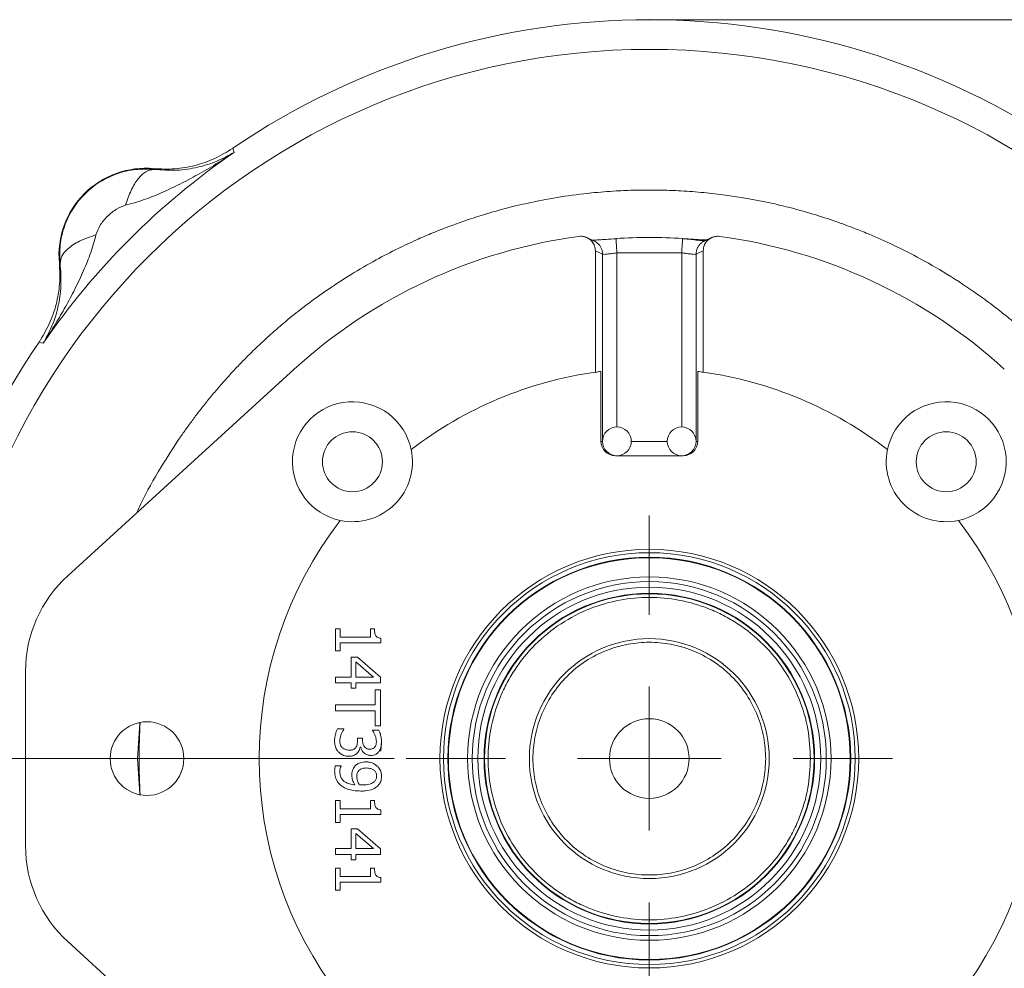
# Model space of a CAD drawing. Header units: inches. Extents: x 0.3 to 33.9, y 0.2 to 21.7.
# Tile 8 of 26: x 4 to 8.1, y 9.6 to 13.5. Entities that reach past the tile are written whole.
import ezdxf

# ---------------------------------------------------------------- set-up
doc = ezdxf.new("R2010")
doc.units = ezdxf.units.IN
doc.header["$MEASUREMENT"] = 0
doc.header["$PDSIZE"] = -1
doc.layers.add('SLD-0', color=7, linetype='Continuous', lineweight=15)
doc.styles.add('SLDTEXTSTYLE0', font='TXT', dxfattribs={"width": 0.75})
doc.dimstyles.new('SLDDIMSTYLE0', dxfattribs={"dimtxt": 0.25, "dimasz": 0.13, "dimexe": 0, "dimexo": 0.0625, "dimgap": 0.0625, "dimtad": 0, "dimtih": 1, "dimtoh": 1, "dimdec": 4, "dimrnd": 1e-09, "dimzin": 12, "dimdsep": 46, "dimtxsty": 'SLDTEXTSTYLE0', "dimsah": 1, "dimcen": 0.09, "dimadec": 0, "dimazin": 3, "dimtfac": 1, "dimtdec": 4, "dimtofl": 0, "dimtmove": 0, "dimatfit": 3, "dimfxl": 1, "dimfrac": 2, "dimtolj": 1, "dimtzin": 12, "dimarcsym": 0})
doc.dimstyles.new('SLDDIMSTYLE1', dxfattribs={"dimtxt": 0.25, "dimasz": 0.13, "dimexe": 0, "dimexo": 0.0625, "dimgap": 0.0625, "dimtad": 0, "dimtih": 1, "dimtoh": 1, "dimdec": 4, "dimrnd": 1e-09, "dimzin": 4, "dimdsep": 46, "dimtxsty": 'SLDTEXTSTYLE0', "dimsah": 1, "dimcen": 0.09, "dimadec": 0, "dimazin": 1, "dimtfac": 1, "dimtdec": 4, "dimtofl": 0, "dimtmove": 0, "dimatfit": 3, "dimfxl": 1, "dimfrac": 2, "dimtolj": 1, "dimtzin": 12, "dimarcsym": 0})

# ---------------------------------------------------------------- blocks, each defined once
blk = doc.blocks.new('*D10')
at = {"layer": 'SLD-0'}
for p, q in [((6.6938, 13.5153), (15.798, 13.5153)), ((15.673, 13.5153), (15.673, 9.6539)), ((15.1939, 9.2798), (15.1432, 9.2798)), ((15.1432, 9.2798), (15.1432, 8.883)), ((16.1521, 9.2798), (16.2029, 9.2798)), ((16.2029, 9.2798), (16.2029, 8.883)), ((15.1432, 8.883), (15.1939, 8.883)), ((16.2029, 8.883), (16.1521, 8.883)), ((15.673, 4.9707), (15.673, 8.8322)), ((7.9438, 4.9707), (15.798, 4.9707))]:
    blk.add_line(p, q, dxfattribs=at)
for points in [[(15.673, 13.5153), (15.653, 13.3853), (15.693, 13.3853)], [(15.673, 4.9707), (15.693, 5.1007), (15.653, 5.1007)]]:
    blk.add_solid(points, dxfattribs=at)
at = {"layer": 'SLD-0', "char_height": 0.25, "attachment_point": 1, "style": 'SLDTEXTSTYLE0'}
for s, insert in [('8.54', (15.2482, 9.6529, 0.0039)), ('217.0', (15.2574, 9.2052, 0.0039))]:
    blk.add_mtext(s, dxfattribs=dict(at, insert=insert))
blk = doc.blocks.new('*D11')
at = {"layer": 'SLD-0'}
for p, q in [((6.6938, 13.5153), (13.9083, 13.5153)), ((13.7833, 13.5153), (13.7833, 10.2739)), ((13.3042, 9.8998), (13.2534, 9.8998)), ((13.2534, 9.8998), (13.2534, 9.503)), ((14.2624, 9.8998), (14.3132, 9.8998)), ((14.3132, 9.8998), (14.3132, 9.503)), ((13.2534, 9.503), (13.3042, 9.503)), ((14.3132, 9.503), (14.2624, 9.503)), ((13.7833, 6.2107), (13.7833, 9.4522)), ((11.003, 6.2107), (13.9083, 6.2107))]:
    blk.add_line(p, q, dxfattribs=at)
for points in [[(13.7833, 13.5153), (13.7633, 13.3853), (13.8033, 13.3853)], [(13.7833, 6.2107), (13.8033, 6.3407), (13.7633, 6.3407)]]:
    blk.add_solid(points, dxfattribs=at)
at = {"layer": 'SLD-0', "char_height": 0.25, "attachment_point": 1, "style": 'SLDTEXTSTYLE0'}
for s, insert in [('7.30', (13.3584, 10.2729, 0.0039)), ('185.5', (13.3677, 9.8252, 0.0039))]:
    blk.add_mtext(s, dxfattribs=dict(at, insert=insert))
blk = doc.blocks.new('*D12')
at = {"layer": 'SLD-0'}
for p, q in [((3.5638, 10.3853), (3.5638, 2.0898)), ((7.8938, 6.3962), (7.8938, 2.0898)), ((5.2497, 2.2516), (5.1989, 2.2516)), ((5.1989, 2.2516), (5.1989, 1.8547)), ((6.2079, 2.2516), (6.2587, 2.2516)), ((6.2587, 2.2516), (6.2587, 1.8547)), ((3.5638, 2.2148), (5.1101, 2.2148)), ((7.8938, 2.2148), (6.3474, 2.2148)), ((5.1989, 1.8547), (5.2497, 1.8547)), ((6.2587, 1.8547), (6.2079, 1.8547))]:
    blk.add_line(p, q, dxfattribs=at)
for points in [[(3.5638, 2.2148), (3.6938, 2.1948), (3.6938, 2.2348)], [(7.8938, 2.2148), (7.7638, 2.2348), (7.7638, 2.1948)]]:
    blk.add_solid(points, dxfattribs=at)
at = {"layer": 'SLD-0', "char_height": 0.25, "attachment_point": 1, "style": 'SLDTEXTSTYLE0'}
for s, insert in [('4.33', (5.3039, 2.6247, 0.0039)), ('110.0', (5.3131, 2.177, 0.0039))]:
    blk.add_mtext(s, dxfattribs=dict(at, insert=insert))
blk = doc.blocks.new('*D17')
at = {"layer": 'SLD-0'}
for p, q in [((5.58, 10.4353), (2.1002, 10.4353)), ((2.2252, 10.4353), (2.2252, 8.7339)), ((1.7461, 8.3598), (1.6953, 8.3598)), ((1.6953, 8.3598), (1.6953, 7.963)), ((2.7043, 8.3598), (2.7551, 8.3598)), ((2.7551, 8.3598), (2.7551, 7.963)), ((1.6953, 7.963), (1.7461, 7.963)), ((2.7551, 7.963), (2.7043, 7.963)), ((2.2252, 6.2107), (2.2252, 7.9122)), ((4.7846, 6.2107), (2.1002, 6.2107))]:
    blk.add_line(p, q, dxfattribs=at)
for points in [[(2.2252, 10.4353), (2.2052, 10.3053), (2.2452, 10.3053)], [(2.2252, 6.2107), (2.2452, 6.3407), (2.2052, 6.3407)]]:
    blk.add_solid(points, dxfattribs=at)
at = {"layer": 'SLD-0', "char_height": 0.25, "attachment_point": 1, "style": 'SLDTEXTSTYLE0'}
for s, insert in [('4.22', (1.8004, 8.7329, -0.972)), ('107.3', (1.8096, 8.2852, -0.972))]:
    blk.add_mtext(s, dxfattribs=dict(at, insert=insert))
blk = doc.blocks.new('SW_CENTERMARKSYMBOL_0')
at = {"layer": 'SLD-0', "color": 0}
for p, q in [((0, 0.6), (0, 1.01375)), ((0, 0), (0, 0.3)), ((-0.6, 0), (-1.01375, 0)), ((0, 0), (-0.3, 0)), ((0, 0), (0, -0.3)), ((0, 0), (0.3, 0)), ((0.6, 0), (1.01375, 0)), ((0, -0.6), (0, -1.01375))]:
    blk.add_line(p, q, dxfattribs=at)

msp = doc.modelspace()

# ---------------------------------------------------------------- linework, layer by layer
at = {"color": 7, "linetype": 'Continuous', "lineweight": 15}
for p, q in [((4.9074, 12.97922), (4.91007, 12.97047)), ((4.91007, 12.97047), (4.91265, 12.96202)), ((4.5785, 12.89447), (4.57867, 12.89129)), ((6.50492, 12.60317), (6.50496, 12.60257)), ((6.41878, 12.55246), (6.44898, 12.53808)), ((6.41878, 12.04593), (6.41878, 12.55246)), ((6.50875, 12.54337), (6.77879, 12.54337)), ((6.83856, 12.53808), (6.86877, 12.55246)), ((6.86877, 12.55246), (6.86877, 12.04593)), ((4.1878, 12.50042), (4.18462, 12.5006)), ((4.10862, 12.16902), (4.09988, 12.1717)), ((4.11707, 12.16645), (4.10862, 12.16902)), ((5.16401, 12.05865), (4.21975, 11.19789)), ((6.44196, 12.049), (6.44196, 11.75764)), ((6.84558, 11.75764), (6.84558, 12.049)), ((6.78535, 11.69764), (6.50219, 11.69764)), ((5.33579, 10.97609), (5.35498, 10.97609)), ((5.33579, 10.88437), (5.33579, 10.97609)), ((5.35498, 10.97609), (5.35498, 10.94196)), ((5.48098, 10.94196), (5.48098, 10.97609)), ((5.48098, 10.97609), (5.49819, 10.97609)), ((5.35498, 10.94196), (5.48098, 10.94196)), ((5.35498, 10.91774), (5.35498, 10.88437)), ((5.5244, 10.91774), (5.35498, 10.91774)), ((5.5244, 10.93724), (5.5244, 10.91774)), ((5.35498, 10.88437), (5.33579, 10.88437)), ((5.40038, 10.77544), (5.40038, 10.85847)), ((5.40038, 10.85847), (5.42689, 10.85847)), ((5.42064, 10.77544), (5.42064, 10.83867)), ((5.42064, 10.83867), (5.49408, 10.77544)), ((5.42689, 10.85847), (5.52379, 10.77438)), ((4.04342, 10.79856), (4.04342, 10.07209)), ((5.33579, 10.77544), (5.40038, 10.77544)), ((5.33579, 10.75122), (5.33579, 10.77544)), ((5.49408, 10.77544), (5.42064, 10.77544)), ((5.52379, 10.77438), (5.52379, 10.75122)), ((5.40038, 10.75122), (5.33579, 10.75122)), ((5.40038, 10.72882), (5.40038, 10.75122)), ((5.42064, 10.72882), (5.40038, 10.72882)), ((5.42064, 10.75122), (5.42064, 10.72882)), ((5.52379, 10.75122), (5.42064, 10.75122)), ((5.50154, 10.72258), (5.52379, 10.72258)), ((5.50154, 10.6595), (5.50154, 10.72258)), ((5.52379, 10.72258), (5.52379, 10.57145)), ((5.33579, 10.6595), (5.50154, 10.6595)), ((5.33579, 10.63452), (5.33579, 10.6595)), ((5.50154, 10.63452), (5.33579, 10.63452)), ((5.50154, 10.57145), (5.50154, 10.63452)), ((5.3434, 10.55926), (5.37006, 10.55926)), ((5.37006, 10.55926), (5.37006, 10.55743)), ((5.48951, 10.55408), (5.51617, 10.55408)), ((5.48951, 10.55255), (5.48951, 10.55408)), ((5.52379, 10.57145), (5.50154, 10.57145)), ((5.42735, 10.52087), (5.44822, 10.52087)), ((5.42735, 10.5102), (5.42735, 10.52087)), ((5.44822, 10.52087), (5.44822, 10.51249)), ((5.4403, 10.48339), (5.43847, 10.48339)), ((5.33472, 10.40554), (5.35894, 10.40554)), ((5.35894, 10.40554), (5.35894, 10.40432)), ((5.33579, 10.2608), (5.35498, 10.2608)), ((5.33579, 10.16909), (5.33579, 10.2608)), ((5.35498, 10.2608), (5.35498, 10.22668)), ((5.48098, 10.22668), (5.48098, 10.2608)), ((5.48098, 10.2608), (5.49819, 10.2608)), ((5.35498, 10.22668), (5.48098, 10.22668)), ((5.5244, 10.22196), (5.5244, 10.20245)), ((5.35498, 10.20245), (5.35498, 10.16909)), ((5.5244, 10.20245), (5.35498, 10.20245)), ((5.35498, 10.16909), (5.33579, 10.16909)), ((5.40038, 10.06016), (5.40038, 10.14319)), ((5.40038, 10.14319), (5.42689, 10.14319)), ((5.42689, 10.14319), (5.52379, 10.05909)), ((5.42064, 10.12338), (5.49408, 10.06016)), ((5.42064, 10.06016), (5.42064, 10.12338)), ((5.33579, 10.06016), (5.40038, 10.06016)), ((5.33579, 10.03594), (5.33579, 10.06016)), ((5.49408, 10.06016), (5.42064, 10.06016)), ((5.52379, 10.05909), (5.52379, 10.03594)), ((5.40038, 10.03594), (5.33579, 10.03594)), ((5.40038, 10.01354), (5.40038, 10.03594)), ((5.42064, 10.03594), (5.42064, 10.01354)), ((5.52379, 10.03594), (5.42064, 10.03594)), ((5.33579, 9.97865), (5.35498, 9.97865)), ((5.33579, 9.88694), (5.33579, 9.97865)), ((5.35498, 9.97865), (5.35498, 9.94453)), ((5.42064, 10.01354), (5.40038, 10.01354)), ((5.48098, 9.97865), (5.49819, 9.97865)), ((5.48098, 9.94453), (5.48098, 9.97865)), ((5.35498, 9.94453), (5.48098, 9.94453)), ((5.5244, 9.9398), (5.5244, 9.9203)), ((5.35498, 9.9203), (5.35498, 9.88694)), ((5.5244, 9.9203), (5.35498, 9.9203)), ((5.35498, 9.88694), (5.33579, 9.88694)), ((5.16401, 8.812), (4.21975, 9.67275))]:
    msp.add_line(p, q, dxfattribs=at)
at = {"color": 8, "linetype": 'Continuous', "lineweight": 15}
for p, q in [((6.44898, 11.76287), (6.44898, 12.53808)), ((6.50875, 12.54337), (6.50875, 11.81764)), ((6.77879, 12.54337), (6.77879, 11.81764)), ((6.83856, 12.53808), (6.83856, 11.76287)), ((6.44196, 11.75764), (6.44875, 11.75764)), ((6.56875, 11.75764), (6.71879, 11.75764)), ((6.83879, 11.75764), (6.84558, 11.75764)), ((4.51004, 10.43532), (4.51972, 10.58304)), ((5.52725, 10.51001), (5.52457, 10.46609)), ((4.5197, 10.28793), (4.51004, 10.43532)), ((5.52677, 10.36846), (5.52733, 10.3593))]:
    msp.add_line(p, q, dxfattribs=at)
at = {"color": 7, "linetype": 'Continuous', "lineweight": 15}
for centre, radius in [((6.64377, 10.43532), 2.95632), ((5.40634, 11.67276), 0.125), ((7.88121, 11.67276), 0.125), ((6.64377, 10.43532), 0.87267), ((6.64377, 10.43532), 0.85831), ((6.64377, 10.43532), 0.83951), ((6.64377, 10.43532), 0.83751), ((6.64377, 10.43532), 0.75741), ((6.64377, 10.43532), 0.73777), ((6.64377, 10.43532), 0.71479), ((6.64377, 10.43532), 0.68898), ((6.64377, 10.43532), 0.687), ((6.64377, 10.43532), 0.5), ((6.64377, 10.43532), 0.166), ((4.54977, 10.43532), 0.1535)]:
    msp.add_circle(centre, radius, dxfattribs=at)
for centre, radius, start, end in [((6.64377, 10.43532), 3.08, 55.68388, 124.31612), ((6.64377, 10.43532), 3.06284, 124.41629, 145.58371), ((4.54437, 12.53472), 0.36137, 84.58105, 185.41895), ((6.64377, 10.43532), 2.19656, 97.67887, 132.35106), ((6.64377, 10.43532), 2.17237, 86.33617, 93.66559), ((6.64377, 10.43532), 2.19656, 47.64894, 82.32113), ((6.64377, 10.43532), 3.08, 145.68388, 214.31612), ((6.64377, 10.43532), 1.62625, 97.95251, 127.61727), ((6.64377, 10.43532), 1.62625, 97.12855, 97.95251), ((6.64377, 10.43532), 1.62625, 82.04749, 82.87145), ((6.64377, 10.43532), 1.62625, 52.38273, 82.04749), ((5.40634, 11.67276), 0.25, 11.70658, 258.29342), ((7.88121, 11.67276), 0.25, 281.70658, 168.29342), ((6.50875, 11.75764), 0.06, 90, 270), ((6.50875, 11.75764), 0.06, 270, 90), ((6.77879, 11.75764), 0.06, 90, 270), ((6.77879, 11.75764), 0.06, 270, 90), ((5.40634, 11.67276), 0.25, 258.29342, 11.70658), ((7.88121, 11.67276), 0.25, 168.29342, 281.70658), ((6.64377, 10.43532), 1.62625, 142.38273, 217.61727), ((6.64377, 10.43532), 1.62625, 322.38273, 37.61727), ((4.58377, 10.79856), 0.54035, 132.35106, 180), ((6.64377, 10.43532), 2.12717, 175.93039, 184.06961), ((4.58377, 10.07209), 0.54035, 180, 227.64894)]:
    msp.add_arc(centre, radius, start, end, dxfattribs=at)
for centre, start_param, end_param in [((6.50219, 11.75764), 3.1415927, 4.712389), ((6.78535, 11.75764), 4.712389, 6.2831853)]:
    msp.add_ellipse(centre, major_axis=(0.06023, 0), ratio=0.9961947, start_param=start_param, end_param=end_param, dxfattribs=at)
for points, knots in [([(4.9074, 12.97922), (4.88272, 12.96413), (4.83337, 12.93395), (4.75091, 12.90593), (4.66518, 12.89062), (4.60739, 12.89319), (4.5785, 12.89447)], [0, 0, 0, 0, 0.2500123, 0.5000087, 0.7500009, 1, 1, 1, 1]), ([(4.91265, 12.96202), (4.88768, 12.94582), (4.83781, 12.91346), (4.76261, 12.8695), (4.68674, 12.82891), (4.61138, 12.79352), (4.53619, 12.76311), (4.48529, 12.74884), (4.46071, 12.74195)], [0, 0, 0, 0, 0.1785468, 0.3565957, 0.5214526, 0.692119, 0.8513649, 1, 1, 1, 1]), ([(4.57867, 12.89129), (4.61101, 12.88913), (4.67705, 12.88472), (4.76265, 12.89879), (4.84244, 12.92312), (4.88917, 12.94902), (4.91265, 12.96202)], [0, 0, 0, 0, 0.2382258, 0.4864844, 0.7420433, 1, 1, 1, 1]), ([(4.1878, 12.50042), (4.18681, 12.52608), (4.1848, 12.57777), (4.20333, 12.65482), (4.23774, 12.72724), (4.28838, 12.7908), (4.35194, 12.8414), (4.42431, 12.87578), (4.50134, 12.89429), (4.55301, 12.89229), (4.57867, 12.89129)], [0, 0, 0, 0, 0.1223543, 0.2463949, 0.3722769, 0.5001396, 0.6278589, 0.7536475, 0.8776449, 1, 1, 1, 1]), ([(4.46071, 12.74195), (4.46791, 12.76341), (4.48229, 12.80632), (4.51215, 12.85409), (4.54521, 12.88596), (4.56752, 12.88951), (4.57867, 12.89129)], [0, 0, 0, 0, 0.2500129, 0.5000029, 0.7500022, 1, 1, 1, 1]), ([(4.46071, 12.74195), (4.44796, 12.73722), (4.41992, 12.72681), (4.38326, 12.69585), (4.3523, 12.65919), (4.34188, 12.63113), (4.33715, 12.61838)], [0, 0, 0, 0, 0.2272255, 0.4998324, 0.7727319, 1, 1, 1, 1]), ([(4.33715, 12.61838), (4.33026, 12.59381), (4.31599, 12.5429), (4.28557, 12.46772), (4.25018, 12.39236), (4.21078, 12.31869), (4.16693, 12.2434), (4.13461, 12.19351), (4.11707, 12.16645)], [0, 0, 0, 0, 0.148634, 0.307878, 0.4785475, 0.6434013, 0.8065591, 1, 1, 1, 1]), ([(4.33715, 12.61838), (4.31323, 12.61022), (4.26539, 12.59391), (4.21872, 12.56177), (4.19185, 12.52981), (4.18915, 12.51022), (4.1878, 12.50042)], [0, 0, 0, 0, 0.27979745, 0.55958175, 0.77979328, 1, 1, 1, 1]), ([(6.41878, 12.55246), (6.41861, 12.55579), (6.41826, 12.56257), (6.41555, 12.57238), (6.41138, 12.58171), (6.40573, 12.59023), (6.39858, 12.59783), (6.3903, 12.60388), (6.38123, 12.60842), (6.37156, 12.61144), (6.36109, 12.61303), (6.35391, 12.61247), (6.35027, 12.61218)], [0, 0, 0, 0, 0.09741, 0.1977693, 0.2951244, 0.3951318, 0.4950944, 0.5983358, 0.693045, 0.7901998, 0.8934293, 1, 1, 1, 1]), ([(6.41412, 12.59258), (6.40959, 12.59475), (6.39917, 12.59976), (6.38876, 12.60466), (6.38287, 12.60744)], [0, 0, 0, 0, 0.4341807, 1, 1, 1, 1]), ([(6.50497, 12.60243), (6.49059, 12.60147), (6.46493, 12.59976), (6.43686, 12.59788), (6.41937, 12.59674), (6.41262, 12.59619), (6.40915, 12.59577), (6.40934, 12.59539), (6.40939, 12.59531)], [0, 0, 0, 0, 0.3183846, 0.5682945, 0.7511203, 0.8754843, 0.9717032, 1, 1, 1, 1]), ([(6.8728, 12.59261), (6.87189, 12.5928), (6.87015, 12.59318), (6.85171, 12.59549), (6.82821, 12.59831), (6.80309, 12.60094), (6.78875, 12.60198), (6.78258, 12.60243)], [0, 0, 0, 0, 0.2226442, 0.4274013, 0.7022938, 0.8717707, 1, 1, 1, 1]), ([(6.78262, 12.60317), (6.79773, 12.60219), (6.82785, 12.60025), (6.86392, 12.59784), (6.87774, 12.59736), (6.88302, 12.59718)], [0, 0, 0, 0, 0.3834856, 0.7643187, 1, 1, 1, 1]), ([(6.93728, 12.61218), (6.93393, 12.61246), (6.92712, 12.61303), (6.91863, 12.61187), (6.91201, 12.6102), (6.90725, 12.60857), (6.90252, 12.60652), (6.89795, 12.60406), (6.89359, 12.6012), (6.88955, 12.59801), (6.88571, 12.59437), (6.88229, 12.59048), (6.87829, 12.58504), (6.87503, 12.57929), (6.87246, 12.57311), (6.87087, 12.56823), (6.86971, 12.56318), (6.86892, 12.55791), (6.86882, 12.55432), (6.86877, 12.55246)], [0, 0, 0, 0, 0.0977808, 0.1992836, 0.2480549, 0.2971426, 0.3460725, 0.3983426, 0.4483637, 0.4983877, 0.548413, 0.602528, 0.6495961, 0.7454802, 0.7943904, 0.8448083, 0.8952278, 0.9456495, 1, 1, 1, 1]), ([(6.90468, 12.60744), (6.89952, 12.60501), (6.89183, 12.60139), (6.88142, 12.59642), (6.87616, 12.59389), (6.87343, 12.59258)], [0, 0, 0, 0, 0.4967892, 0.7391344, 1, 1, 1, 1]), ([(6.44898, 12.53808), (6.45035, 12.53768), (6.45318, 12.53686), (6.46721, 12.53805), (6.48654, 12.54049), (6.50135, 12.54241), (6.50875, 12.54337)], [0, 0, 0, 0, 0.2401269, 0.4989525, 0.7495683, 1, 1, 1, 1]), ([(6.77879, 12.54337), (6.78349, 12.54277), (6.79091, 12.54182), (6.80503, 12.53997), (6.82036, 12.53805), (6.83436, 12.53685), (6.8372, 12.53768), (6.83856, 12.53808)], [0, 0, 0, 0, 0.1593133, 0.2516057, 0.5016889, 0.7601439, 1, 1, 1, 1]), ([(4.18462, 12.5006), (4.18591, 12.4717), (4.18848, 12.41392), (4.17316, 12.32818), (4.14514, 12.24572), (4.11497, 12.19637), (4.09988, 12.1717)], [0, 0, 0, 0, 0.2499991, 0.4999912, 0.7499877, 1, 1, 1, 1]), ([(4.11707, 12.16645), (4.13008, 12.18992), (4.15598, 12.23666), (4.1803, 12.31644), (4.19438, 12.40205), (4.18996, 12.46808), (4.1878, 12.50042)], [0, 0, 0, 0, 0.25795671, 0.51351555, 0.7617742, 1, 1, 1, 1]), ([(7.31577, 10.43532), (7.31359, 10.47631), (7.3091, 10.56074), (7.27172, 10.68598), (7.20971, 10.80642), (7.12233, 10.91388), (7.03246, 10.98687), (6.95343, 11.03303), (6.87265, 11.06981), (6.76918, 11.09959), (6.64378, 11.11108), (6.51836, 11.09958), (6.39312, 11.06357), (6.27268, 11.00118), (6.16522, 10.9139), (6.09223, 10.824), (6.04607, 10.74498), (6.00928, 10.6642), (5.97951, 10.56072), (5.96802, 10.43532), (5.97952, 10.30991), (6.01552, 10.18466), (6.07792, 10.06423), (6.16519, 9.95677), (6.25509, 9.88378), (6.33412, 9.83761), (6.4149, 9.80083), (6.51837, 9.77106), (6.64377, 9.75956), (6.76919, 9.77107), (6.89443, 9.80707), (7.01487, 9.86947), (7.12233, 9.95674), (7.1953, 10.04664), (7.24151, 10.12567), (7.27812, 10.20644), (7.30913, 10.30992), (7.3136, 10.39434), (7.31577, 10.43532)], [0, 0, 0, 0, 0.0291242, 0.0599929, 0.092145, 0.1249794, 0.1578137, 0.1739079, 0.1900071, 0.2208758, 0.25, 0.2791242, 0.3099929, 0.342145, 0.3749794, 0.4078137, 0.4239079, 0.4400071, 0.4708758, 0.5, 0.5291242, 0.5599929, 0.592145, 0.6249794, 0.6578137, 0.6739079, 0.6900071, 0.7208758, 0.75, 0.7791242, 0.8099929, 0.842145, 0.8749794, 0.9078137, 0.9239079, 0.9400071, 0.9708758, 1, 1, 1, 1]), ([(5.49819, 10.97609), (5.4984, 10.96974), (5.49869, 10.96063), (5.5021, 10.94983), (5.50609, 10.94382), (5.5125, 10.93951), (5.51893, 10.93778), (5.52327, 10.93735), (5.5244, 10.93724)], [0, 0, 0, 0, 0.3556882, 0.5098852, 0.6318393, 0.7541055, 0.9362279, 1, 1, 1, 1]), ([(7.12877, 10.43532), (7.1272, 10.4649), (7.12396, 10.52584), (7.09697, 10.61623), (7.05223, 10.70315), (6.98915, 10.78071), (6.9116, 10.84372), (6.82468, 10.88875), (6.73429, 10.91473), (6.64377, 10.92303), (6.55326, 10.91473), (6.46287, 10.88875), (6.37595, 10.84372), (6.29838, 10.78071), (6.23538, 10.70315), (6.19035, 10.61623), (6.16436, 10.52584), (6.15606, 10.43532), (6.16436, 10.34481), (6.19035, 10.25441), (6.23538, 10.16749), (6.29838, 10.08993), (6.37595, 10.02693), (6.46287, 9.9819), (6.55326, 9.95591), (6.64377, 9.94761), (6.73429, 9.95591), (6.82468, 9.9819), (6.9116, 10.02693), (6.98915, 10.08993), (7.05223, 10.16749), (7.09697, 10.25441), (7.12396, 10.34481), (7.1272, 10.40574), (7.12877, 10.43532)], [0, 0, 0, 0, 0.029129, 0.0600028, 0.0921602, 0.125, 0.1578398, 0.1899972, 0.220871, 0.25, 0.279129, 0.3100028, 0.3421602, 0.375, 0.4078398, 0.4399972, 0.470871, 0.5, 0.529129, 0.5600028, 0.5921602, 0.625, 0.6578398, 0.6899972, 0.720871, 0.75, 0.779129, 0.8100028, 0.8421602, 0.875, 0.9078398, 0.9399972, 0.970871, 1, 1, 1, 1]), ([(5.33182, 10.50792), (5.332, 10.51269), (5.33235, 10.52223), (5.33563, 10.53968), (5.3404, 10.55169), (5.3434, 10.55926)], [0, 0, 0, 0, 0.2700324, 0.5400594, 1, 1, 1, 1]), ([(5.37006, 10.55743), (5.36771, 10.55363), (5.36063, 10.54222), (5.35447, 10.52575), (5.3538, 10.51311), (5.35361, 10.50944)], [0, 0, 0, 0, 0.2613292, 0.7856552, 1, 1, 1, 1]), ([(5.50002, 10.53397), (5.49913, 10.53599), (5.49724, 10.54026), (5.49362, 10.54642), (5.49088, 10.55051), (5.48951, 10.55255)], [0, 0, 0, 0, 0.3097079, 0.6540184, 1, 1, 1, 1]), ([(5.51617, 10.55408), (5.51786, 10.55028), (5.52213, 10.54073), (5.52646, 10.52422), (5.52731, 10.51147), (5.52775, 10.50502)], [0, 0, 0, 0, 0.2456154, 0.6183356, 1, 1, 1, 1]), ([(5.34919, 10.4616), (5.34629, 10.46487), (5.3391, 10.47295), (5.33286, 10.48923), (5.33216, 10.50178), (5.33182, 10.50792)], [0, 0, 0, 0, 0.2576399, 0.6371877, 1, 1, 1, 1]), ([(5.35361, 10.50944), (5.35376, 10.50659), (5.35406, 10.50099), (5.35625, 10.49227), (5.35972, 10.48537), (5.36311, 10.48196), (5.36412, 10.48095)], [0, 0, 0, 0, 0.274313, 0.5383237, 0.8627812, 1, 1, 1, 1]), ([(5.42064, 10.48186), (5.42189, 10.48391), (5.42448, 10.48818), (5.42686, 10.49786), (5.42716, 10.50533), (5.42735, 10.5102)], [0, 0, 0, 0, 0.2418345, 0.5049201, 1, 1, 1, 1]), ([(5.44822, 10.51249), (5.44872, 10.506), (5.44949, 10.49597), (5.45591, 10.48457), (5.46281, 10.47816), (5.47103, 10.47474), (5.47684, 10.47441), (5.47976, 10.47425)], [0, 0, 0, 0, 0.3446708, 0.5330181, 0.6883104, 0.8437004, 1, 1, 1, 1]), ([(5.50596, 10.507), (5.50588, 10.50936), (5.50571, 10.51407), (5.50388, 10.52318), (5.50155, 10.52968), (5.50002, 10.53397)], [0, 0, 0, 0, 0.2542674, 0.5085116, 1, 1, 1, 1]), ([(5.36412, 10.48095), (5.36645, 10.4791), (5.37195, 10.47472), (5.38216, 10.47097), (5.38979, 10.47071), (5.39337, 10.47059)], [0, 0, 0, 0, 0.28021197, 0.66249484, 1, 1, 1, 1]), ([(5.39337, 10.47059), (5.39808, 10.47082), (5.40515, 10.47116), (5.41372, 10.47509), (5.41813, 10.47859), (5.4201, 10.48115), (5.42064, 10.48186)], [0, 0, 0, 0, 0.4562243, 0.684046, 0.9123558, 1, 1, 1, 1]), ([(5.43847, 10.48339), (5.43781, 10.48081), (5.4365, 10.47565), (5.43322, 10.46668), (5.42891, 10.46135), (5.42628, 10.4581)], [0, 0, 0, 0, 0.2814283, 0.5626776, 1, 1, 1, 1]), ([(5.48235, 10.44865), (5.47773, 10.44905), (5.46849, 10.44985), (5.45633, 10.457), (5.44656, 10.46714), (5.44186, 10.4767), (5.44053, 10.4824), (5.4403, 10.48339)], [0, 0, 0, 0, 0.2342092, 0.4689815, 0.7009342, 0.9480207, 1, 1, 1, 1]), ([(5.47976, 10.47425), (5.48278, 10.47446), (5.48884, 10.47488), (5.49597, 10.47897), (5.49903, 10.48274), (5.50017, 10.48415)], [0, 0, 0, 0, 0.3825949, 0.7691496, 1, 1, 1, 1]), ([(5.50017, 10.48415), (5.50128, 10.48606), (5.50438, 10.49137), (5.50574, 10.49942), (5.50591, 10.50517), (5.50596, 10.507)], [0, 0, 0, 0, 0.2760346, 0.768909, 1, 1, 1, 1]), ([(5.52775, 10.50502), (5.52762, 10.50075), (5.52737, 10.49282), (5.52483, 10.47903), (5.52004, 10.47061), (5.51708, 10.46541)], [0, 0, 0, 0, 0.3080365, 0.5724277, 1, 1, 1, 1]), ([(5.39155, 10.445), (5.38731, 10.44522), (5.37651, 10.44579), (5.3615, 10.45135), (5.35282, 10.45858), (5.34919, 10.4616)], [0, 0, 0, 0, 0.2730218, 0.6966235, 1, 1, 1, 1]), ([(5.42628, 10.4581), (5.42284, 10.45516), (5.41598, 10.44932), (5.40352, 10.44545), (5.3953, 10.44514), (5.39155, 10.445)], [0, 0, 0, 0, 0.3530377, 0.7039065, 1, 1, 1, 1]), ([(5.51708, 10.46541), (5.51505, 10.46294), (5.51029, 10.45714), (5.49996, 10.45101), (5.48988, 10.44883), (5.484, 10.44869), (5.48235, 10.44865)], [0, 0, 0, 0, 0.2385631, 0.5595011, 0.8765202, 1, 1, 1, 1]), ([(5.33213, 10.38421), (5.33217, 10.38612), (5.33225, 10.38995), (5.33271, 10.39713), (5.33394, 10.40227), (5.33472, 10.40554)], [0, 0, 0, 0, 0.2664155, 0.5327969, 1, 1, 1, 1]), ([(5.36214, 10.32068), (5.35779, 10.32431), (5.34732, 10.33304), (5.33613, 10.35171), (5.33244, 10.3703), (5.3322, 10.38105), (5.33213, 10.38421)], [0, 0, 0, 0, 0.23239515, 0.55803443, 0.87002755, 1, 1, 1, 1]), ([(5.35894, 10.40432), (5.35772, 10.40123), (5.35563, 10.39594), (5.35418, 10.38798), (5.35401, 10.38324), (5.35392, 10.38086)], [0, 0, 0, 0, 0.4118079, 0.7037783, 1, 1, 1, 1]), ([(5.40358, 10.36516), (5.40371, 10.36879), (5.40395, 10.37555), (5.40622, 10.38719), (5.41046, 10.39563), (5.41407, 10.40056), (5.4147, 10.40142)], [0, 0, 0, 0, 0.2814028, 0.5249617, 0.9166519, 1, 1, 1, 1]), ([(5.4147, 10.40142), (5.41743, 10.40448), (5.42395, 10.41177), (5.4404, 10.4204), (5.4544, 10.4213), (5.46269, 10.42184)], [0, 0, 0, 0, 0.2270958, 0.5419753, 1, 1, 1, 1]), ([(5.431, 10.38345), (5.43358, 10.38609), (5.43874, 10.39138), (5.45045, 10.39572), (5.45894, 10.39605), (5.46376, 10.39624)], [0, 0, 0, 0, 0.3012641, 0.6030272, 1, 1, 1, 1]), ([(5.46269, 10.42184), (5.46754, 10.4216), (5.4799, 10.42098), (5.49659, 10.415), (5.50619, 10.4072), (5.50992, 10.40417)], [0, 0, 0, 0, 0.2820954, 0.7203338, 1, 1, 1, 1]), ([(5.46376, 10.39624), (5.47044, 10.39589), (5.48107, 10.39533), (5.49444, 10.38905), (5.50257, 10.38077), (5.50655, 10.37116), (5.50688, 10.36497), (5.50703, 10.36227)], [0, 0, 0, 0, 0.3205656, 0.5100404, 0.7007921, 0.8695738, 1, 1, 1, 1]), ([(5.50992, 10.40417), (5.51272, 10.40113), (5.51995, 10.39331), (5.52626, 10.37849), (5.52719, 10.36706), (5.52759, 10.36212)], [0, 0, 0, 0, 0.264537, 0.6820968, 1, 1, 1, 1]), ([(5.35392, 10.38086), (5.35438, 10.37447), (5.35521, 10.36298), (5.36326, 10.34811), (5.37617, 10.33643), (5.3946, 10.32844), (5.40916, 10.32684), (5.41668, 10.32601)], [0, 0, 0, 0, 0.2040894, 0.3670296, 0.529843, 0.7570773, 1, 1, 1, 1]), ([(5.41668, 10.32601), (5.4145, 10.32944), (5.41043, 10.33585), (5.4048, 10.34879), (5.40406, 10.35875), (5.40358, 10.36516)], [0, 0, 0, 0, 0.291, 0.543966, 1, 1, 1, 1]), ([(5.42445, 10.35953), (5.42458, 10.36297), (5.42483, 10.36988), (5.42715, 10.37824), (5.43012, 10.38225), (5.431, 10.38345)], [0, 0, 0, 0, 0.4096871, 0.8232016, 1, 1, 1, 1]), ([(5.43481, 10.32586), (5.43316, 10.32866), (5.42985, 10.33426), (5.42585, 10.34555), (5.42499, 10.35416), (5.42445, 10.35953)], [0, 0, 0, 0, 0.2738253, 0.5472294, 1, 1, 1, 1]), ([(5.49636, 10.33866), (5.49932, 10.34174), (5.50486, 10.34752), (5.50688, 10.35656), (5.507, 10.36124), (5.50703, 10.36227)], [0, 0, 0, 0, 0.4725483, 0.8840849, 1, 1, 1, 1]), ([(5.52759, 10.36212), (5.52737, 10.35779), (5.52684, 10.34727), (5.5214, 10.33229), (5.51396, 10.32402), (5.51068, 10.32037)], [0, 0, 0, 0, 0.2812163, 0.6834653, 1, 1, 1, 1]), ([(5.44106, 10.29996), (5.43085, 10.30045), (5.41218, 10.30134), (5.38494, 10.30743), (5.36986, 10.31619), (5.36214, 10.32068)], [0, 0, 0, 0, 0.3707165, 0.6781339, 1, 1, 1, 1]), ([(5.4467, 10.3254), (5.44543, 10.32541), (5.44281, 10.32542), (5.43885, 10.32558), (5.43616, 10.32577), (5.43481, 10.32586)], [0, 0, 0, 0, 0.3202213, 0.6599897, 1, 1, 1, 1]), ([(5.51068, 10.32037), (5.50452, 10.31591), (5.48964, 10.30512), (5.46457, 10.30054), (5.4475, 10.30012), (5.44106, 10.29996)], [0, 0, 0, 0, 0.3058018, 0.738147, 1, 1, 1, 1]), ([(5.4467, 10.3254), (5.45251, 10.32553), (5.46271, 10.32575), (5.47892, 10.32865), (5.49018, 10.33315), (5.49563, 10.338), (5.49636, 10.33866)], [0, 0, 0, 0, 0.3316587, 0.5827689, 0.9436732, 1, 1, 1, 1]), ([(5.49819, 10.2608), (5.4984, 10.25445), (5.49869, 10.24535), (5.5021, 10.23455), (5.50609, 10.22854), (5.5125, 10.22422), (5.51893, 10.2225), (5.52327, 10.22207), (5.5244, 10.22196)], [0, 0, 0, 0, 0.35568824, 0.50988518, 0.63183926, 0.75410549, 0.93622792, 1, 1, 1, 1]), ([(5.49819, 9.97865), (5.4984, 9.9723), (5.49869, 9.9632), (5.5021, 9.9524), (5.50609, 9.94638), (5.5125, 9.94207), (5.51893, 9.94035), (5.52327, 9.93992), (5.5244, 9.9398)], [0, 0, 0, 0, 0.3556882, 0.5098852, 0.6318393, 0.7541055, 0.9362279, 1, 1, 1, 1])]:
    msp.add_open_spline(points, degree=3, knots=knots, dxfattribs=at)
at = {"color": 8, "linetype": 'Continuous', "lineweight": 15}
for points, knots in [([(4.50796, 11.46061), (4.51346, 11.47289), (4.54254, 11.53773), (4.60546, 11.64751), (4.6744, 11.75544), (4.72444, 11.82579), (4.75276, 11.86407), (4.78299, 11.90323), (4.8152, 11.94319), (4.84947, 11.98386), (4.88588, 12.02513), (4.92451, 12.06691), (4.96868, 12.11242), (5.01499, 12.15753), (5.05958, 12.19855), (5.09457, 12.2293), (5.11938, 12.25039), (5.15495, 12.27995), (5.21033, 12.32386), (5.29757, 12.38736), (5.39724, 12.45253), (5.49934, 12.51183), (5.59056, 12.55921), (5.66698, 12.59515), (5.72376, 12.61971), (5.77054, 12.63879), (5.8176, 12.657), (5.87963, 12.67926), (5.96103, 12.70567), (6.05276, 12.73139), (6.16045, 12.75659), (6.27536, 12.7778), (6.39419, 12.79319), (6.49774, 12.80148), (6.57723, 12.80476), (6.63891, 12.80557), (6.6984, 12.80505), (6.77136, 12.80251), (6.85804, 12.79641), (6.9457, 12.78674), (7.0223, 12.7755), (7.08785, 12.76388), (7.15362, 12.75042), (7.22837, 12.73282), (7.31626, 12.70871), (7.40468, 12.68049), (7.48267, 12.65219), (7.56195, 12.62064), (7.65295, 12.58061), (7.76551, 12.52434), (7.8886, 12.45391), (7.996, 12.38317), (8.07981, 12.32153), (8.13653, 12.27686), (8.1905, 12.23183), (8.25086, 12.17829), (8.32982, 12.10264), (8.41706, 12.00988), (8.50308, 11.90682), (8.57764, 11.8071), (8.63487, 11.72201), (8.67952, 11.64961), (8.71274, 11.5922), (8.74305, 11.53604), (8.7656, 11.49229), (8.77767, 11.46658), (8.78113, 11.45921)], [0, 0, 0, 0, 0.00757785, 0.04001916, 0.07111537, 0.07970598, 0.08864513, 0.09793289, 0.10756928, 0.11755436, 0.12788819, 0.13857082, 0.14960232, 0.16360707, 0.17498194, 0.18372665, 0.18984096, 0.19332472, 0.20977932, 0.22964023, 0.25408715, 0.27682362, 0.2961183, 0.3119712, 0.32438227, 0.33095788, 0.34043182, 0.35280408, 0.36807464, 0.38862571, 0.40644832, 0.43035616, 0.45441474, 0.47391202, 0.48884772, 0.49922156, 0.50865497, 0.52235946, 0.54033495, 0.55758734, 0.57202585, 0.58393888, 0.5950827, 0.6098325, 0.62719205, 0.64640315, 0.66210126, 0.6739132, 0.69446371, 0.71808095, 0.74476542, 0.77429514, 0.79046582, 0.80335671, 0.81496094, 0.83004984, 0.84879773, 0.87653937, 0.90173071, 0.92437213, 0.94664962, 0.95946503, 0.97228064, 0.98400626, 0.99541016, 1, 1, 1, 1]), ([(6.41399, 12.59229), (6.41557, 12.59167), (6.42105, 12.58949), (6.4292, 12.58328), (6.43776, 12.57395), (6.44405, 12.56288), (6.4482, 12.55078), (6.44872, 12.54231), (6.44898, 12.53808)], [0, 0, 0, 0, 0.07437394, 0.25912955, 0.44388516, 0.62921406, 0.81470571, 1, 1, 1, 1]), ([(6.87355, 12.59229), (6.87198, 12.59167), (6.8665, 12.58949), (6.85835, 12.58328), (6.84979, 12.57395), (6.8435, 12.56288), (6.83934, 12.55078), (6.83882, 12.54231), (6.83856, 12.53808)], [0, 0, 0, 0, 0.0743914, 0.2591435, 0.4438956, 0.629221, 0.8147092, 1, 1, 1, 1])]:
    msp.add_open_spline(points, degree=3, knots=knots, dxfattribs=at)
msp.add_open_spline([(6.50496, 12.60257), (6.50502, 12.60173), (6.50512, 12.60004), (6.50548, 12.59454), (6.50595, 12.58711), (6.50655, 12.57784), (6.50723, 12.56717), (6.50797, 12.55552), (6.50849, 12.54742), (6.50875, 12.54337)], degree=3, dxfattribs=at)
at = {"color": 7, "linetype": 'Continuous', "lineweight": 15}
msp.add_open_spline([(6.78262, 12.60317), (6.78262, 12.60314), (6.78262, 12.60309), (6.78241, 12.5999), (6.78207, 12.59458), (6.78159, 12.5871), (6.781, 12.57784), (6.78032, 12.56717), (6.77957, 12.55552), (6.77905, 12.54742), (6.77879, 12.54337)], degree=3, dxfattribs=at)
at = {"layer": 'SLD-0'}
msp.add_point((6.64377, 13.51532), dxfattribs=at)

# ---------------------------------------------------------------- block references
msp.add_blockref('SW_CENTERMARKSYMBOL_0', (6.64377, 10.43532), dxfattribs=at)

# ---------------------------------------------------------------- dimensions: what is measured, and where the dimension line sits
for base, p1, p2, dimstyle, picture, middle in [((15.67304, 13.51532), (7.89377, 4.97072), (6.64377, 13.51532), 'SLDDIMSTYLE0', '*D10', (15.67304, 9.24302)), ((13.78328, 6.21072), (6.64377, 13.51532), (10.95298, 6.21072), 'SLDDIMSTYLE1', '*D11', (13.78328, 9.86302)), ((2.22519, 6.21072), (5.63002, 10.43532), (4.83457, 6.21072), 'SLDDIMSTYLE0', '*D17', (2.22519, 8.32302))]:
    dim = msp.add_linear_dim(base=base, p1=p1, p2=p2, angle=90, dimstyle=dimstyle, dxfattribs=at)
    dim.commit()
    dim.dimension.update_dxf_attribs({"geometry": picture, "text_midpoint": middle, "dimtype": 160})
dim = msp.add_linear_dim(base=(7.89377, 2.21482), p1=(3.56377, 10.43532), p2=(7.89377, 6.44622), dimstyle='SLDDIMSTYLE0', dxfattribs=at)
dim.commit()
dim.dimension.update_dxf_attribs({"geometry": '*D12', "text_midpoint": (5.72877, 2.21482), "dimtype": 160})

doc.saveas('drawing.dxf')
